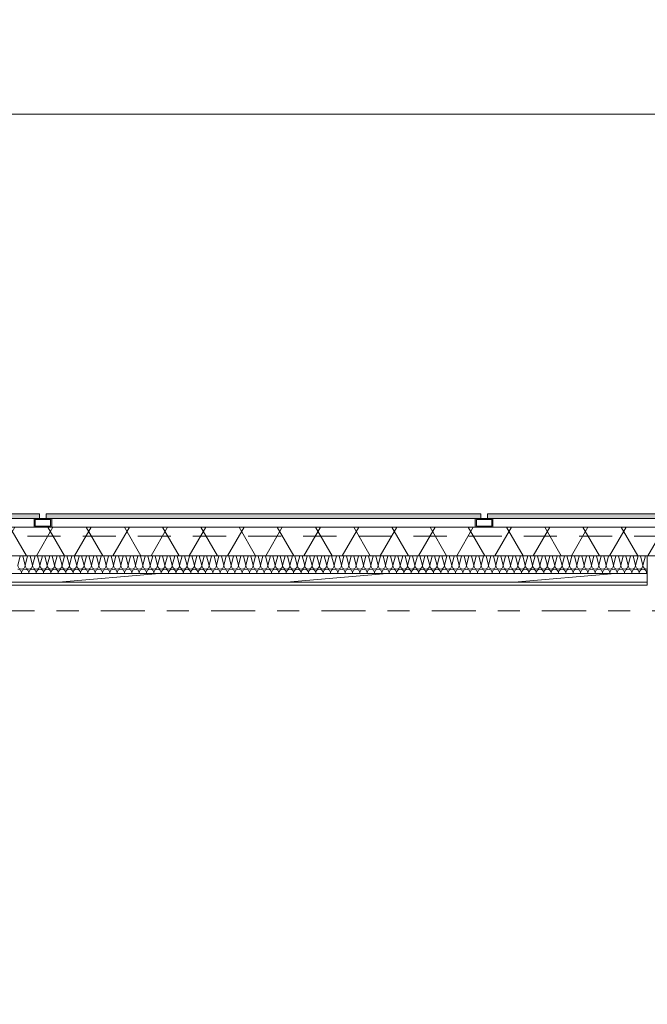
# Model space of a CAD drawing. Header units: metres. Extents: x -167 to 233, y -155 to 122.
# Tile 60 of 68: x 49.66 to 52.5, y 41.8 to 46.27. Entities that reach past the tile are written whole.
import ezdxf
from ezdxf.enums import TextEntityAlignment as Align

# ---------------------------------------------------------------- set-up
doc = ezdxf.new("R2010")
doc.units = ezdxf.units.M
doc.header["$MEASUREMENT"] = 0
doc.linetypes.add('Raster', pattern=[0.4, 0.2, -0.1, 0, -0.1])
doc.linetypes.add('Strichlinie eng', pattern=[0.23, 0.15, -0.08])
for name, color, linetype in [('10 Wand außen', 7, 'Continuous'), ('20 Decke', 7, 'Continuous'), ('50 Sanitäreinrichtung', 7, 'Continuous'), ('90 Achsraster', 7, 'Continuous'), ('94 Genehmigungsplanung Bemaßung', 7, 'Continuous')]:
    doc.layers.add(name, color=color, linetype=linetype)
doc.styles.add('ERSTELLTER_STIL_1', font='arial.ttf')
doc.styles.add('ERSTELLTER_STIL_2', font='arial.ttf')
doc.dimstyles.new('ERSTELLTER_STIL__1', dxfattribs={"dimtxt": 0.25, "dimasz": 0.19, "dimexe": 0.18, "dimexo": 0.1, "dimgap": 0, "dimtad": 1, "dimtih": 1, "dimtoh": 1, "dimzin": 0, "dimdsep": 46, "dimtxsty": 'ERSTELLTER_STIL_1', "dimblk": 'ARROWHEAD_6', "dimblk1": 'ARROWHEAD_6', "dimblk2": 'ARROWHEAD_6', "dimcen": 0.09, "dimclrd": 7, "dimclre": 7, "dimclrt": 7, "dimazin": 0, "dimtfac": 1, "dimtdec": 4, "dimtmove": 0, "dimatfit": 3, "dimfxl": 1, "dimtolj": 1, "dimtzin": 0, "dimarcsym": 0})

# ---------------------------------------------------------------- blocks, each defined once
blk = doc.blocks.new('Rechteck Raster Kassetten Fassade - ACB')
at = {"layer": '50 Sanitäreinrichtung', "linetype": 'Continuous', "lineweight": 0, "true_color": 0x9e9e9e}
for points in [[(10.0247, 0.19), (10.0247, 0.17), (11.9947, 0.17), (11.9947, 0.19)], [(12.0247, 0.19), (12.0247, 0.17), (13.9947, 0.17), (13.9947, 0.19)], [(14.0247, 0.19), (14.0247, 0.17), (15.9947, 0.17), (15.9947, 0.19)]]:
    blk.add_hatch(color=253, dxfattribs=at).paths.add_polyline_path(points)
h = blk.add_hatch(color=253, dxfattribs=at)
h.paths.add_polyline_path([(12.0497, 0.13), (12.0497, 0.17), (11.9697, 0.17), (11.9697, 0.13)])
h.paths.add_polyline_path([(11.9747, 0.165), (12.0447, 0.165), (12.0447, 0.135), (11.9747, 0.135)], flags=0)
h = blk.add_hatch(color=253, dxfattribs=at)
h.paths.add_polyline_path([(14.0497, 0.13), (14.0497, 0.17), (13.9697, 0.17), (13.9697, 0.13)])
h.paths.add_polyline_path([(13.9747, 0.165), (14.0447, 0.165), (14.0447, 0.135), (13.9747, 0.135)], flags=0)
at = {"layer": '50 Sanitäreinrichtung', "linetype": 'Continuous', "lineweight": 18}
h = blk.add_hatch(dxfattribs=at)
h.set_pattern_fill('Dämmung__weich_0001', color=8, style=0, pattern_type=2)
h.set_pattern_definition([(60, (0, 0), (-0.1299038, 0.075), []), (120, (0, 0), (0.1299038, 0.075), [])])
h.paths.add_polyline_path([(0, 0), (20.25, 0), (20.38, 0.13), (0, 0.13)])
at = {"layer": '50 Sanitäreinrichtung', "color": 251, "linetype": 'Continuous', "lineweight": 18, "true_color": 0x5f5f5f}
for p, q in [((11.9947, 0.19), (10.0247, 0.19)), ((11.9947, 0.19), (10.0247, 0.19)), ((11.9947, 0.17), (11.9947, 0.19)), ((11.9947, 0.17), (11.9947, 0.19)), ((13.9947, 0.19), (12.0247, 0.19)), ((12.0247, 0.19), (12.0247, 0.17)), ((13.9947, 0.19), (12.0247, 0.19)), ((12.0247, 0.19), (12.0247, 0.17)), ((13.9947, 0.17), (13.9947, 0.19)), ((13.9947, 0.17), (13.9947, 0.19)), ((15.9947, 0.19), (14.0247, 0.19)), ((14.0247, 0.19), (14.0247, 0.17)), ((15.9947, 0.19), (14.0247, 0.19)), ((14.0247, 0.19), (14.0247, 0.17)), ((10.0247, 0.17), (11.9947, 0.17)), ((10.0247, 0.17), (11.9947, 0.17)), ((12.0497, 0.17), (11.9697, 0.17)), ((11.9697, 0.17), (11.9697, 0.13)), ((12.0497, 0.17), (11.9697, 0.17)), ((11.9697, 0.17), (11.9697, 0.13)), ((11.9747, 0.165), (11.9747, 0.135)), ((12.0447, 0.165), (11.9747, 0.165)), ((11.9747, 0.165), (11.9747, 0.135)), ((12.0447, 0.165), (11.9747, 0.165)), ((12.0447, 0.135), (11.9747, 0.135)), ((12.0447, 0.135), (11.9747, 0.135)), ((12.0247, 0.17), (13.9947, 0.17)), ((12.0247, 0.17), (13.9947, 0.17)), ((12.0447, 0.165), (12.0447, 0.135)), ((12.0447, 0.165), (12.0447, 0.135)), ((12.0497, 0.17), (12.0497, 0.13)), ((12.0497, 0.17), (12.0497, 0.13)), ((14.0497, 0.17), (13.9697, 0.17)), ((13.9697, 0.17), (13.9697, 0.13)), ((14.0497, 0.17), (13.9697, 0.17)), ((13.9697, 0.17), (13.9697, 0.13)), ((13.9747, 0.165), (13.9747, 0.135)), ((14.0447, 0.165), (13.9747, 0.165)), ((13.9747, 0.165), (13.9747, 0.135)), ((14.0447, 0.165), (13.9747, 0.165)), ((14.0447, 0.135), (13.9747, 0.135)), ((14.0447, 0.135), (13.9747, 0.135)), ((14.0247, 0.17), (15.9947, 0.17)), ((14.0247, 0.17), (15.9947, 0.17)), ((14.0447, 0.165), (14.0447, 0.135)), ((14.0447, 0.165), (14.0447, 0.135)), ((14.0497, 0.17), (14.0497, 0.13)), ((14.0497, 0.17), (14.0497, 0.13)), ((20.38, 0.13), (0, 0.13)), ((12.0497, 0.13), (11.9697, 0.13)), ((12.0497, 0.13), (11.9697, 0.13)), ((14.0497, 0.13), (13.9697, 0.13)), ((14.0497, 0.13), (13.9697, 0.13)), ((0, 0), (20.25, 0))]:
    blk.add_line(p, q, dxfattribs=at)
at = {"layer": '50 Sanitäreinrichtung', "color": 251, "linetype": 'Strichlinie eng', "lineweight": 18, "true_color": 0x5f5f5f}
blk.add_line((20.34, 0.09), (0, 0.09), dxfattribs=at)
blk = doc.blocks.new('*X41', base_point=(27236.1321, 33357.279))
at = {"layer": '10 Wand außen', "color": 8, "linetype": 'Continuous', "lineweight": 18}
for p, q in [((49.6598, 43.8397), (49.6488, 43.7957)), ((49.6711, 43.8397), (49.6821, 43.7957)), ((49.6931, 43.8397), (49.6821, 43.7957)), ((49.7044, 43.8397), (49.7154, 43.7957)), ((49.7264, 43.8397), (49.7154, 43.7957)), ((49.7378, 43.8397), (49.7488, 43.7957)), ((49.7598, 43.8397), (49.7488, 43.7957)), ((49.7711, 43.8397), (49.7821, 43.7957)), ((49.7931, 43.8397), (49.7821, 43.7957)), ((49.8044, 43.8397), (49.8154, 43.7957)), ((49.8264, 43.8397), (49.8154, 43.7957)), ((49.8378, 43.8397), (49.8488, 43.7957)), ((49.8598, 43.8397), (49.8488, 43.7957)), ((49.8711, 43.8397), (49.8821, 43.7957)), ((49.8931, 43.8397), (49.8821, 43.7957)), ((49.9044, 43.8397), (49.9154, 43.7957)), ((49.9264, 43.8397), (49.9154, 43.7957)), ((49.9378, 43.8397), (49.9488, 43.7957)), ((49.9598, 43.8397), (49.9488, 43.7957)), ((49.9711, 43.8397), (49.9821, 43.7957)), ((49.9931, 43.8397), (49.9821, 43.7957)), ((50.0044, 43.8397), (50.0154, 43.7957)), ((50.0264, 43.8397), (50.0154, 43.7957)), ((50.0378, 43.8397), (50.0488, 43.7957)), ((50.0598, 43.8397), (50.0488, 43.7957)), ((50.0711, 43.8397), (50.0821, 43.7957)), ((50.0931, 43.8397), (50.0821, 43.7957)), ((50.1044, 43.8397), (50.1154, 43.7957)), ((50.1264, 43.8397), (50.1154, 43.7957)), ((50.1378, 43.8397), (50.1488, 43.7957)), ((50.1598, 43.8397), (50.1488, 43.7957)), ((50.1711, 43.8397), (50.1821, 43.7957)), ((50.1931, 43.8397), (50.1821, 43.7957)), ((50.2044, 43.8397), (50.2154, 43.7957)), ((50.2264, 43.8397), (50.2154, 43.7957)), ((50.2378, 43.8397), (50.2488, 43.7957)), ((50.2598, 43.8397), (50.2488, 43.7957)), ((50.2711, 43.8397), (50.2821, 43.7957)), ((50.2931, 43.8397), (50.2821, 43.7957)), ((50.3044, 43.8397), (50.3154, 43.7957)), ((50.3264, 43.8397), (50.3154, 43.7957)), ((50.3378, 43.8397), (50.3488, 43.7957)), ((50.3598, 43.8397), (50.3488, 43.7957)), ((50.3711, 43.8397), (50.3821, 43.7957)), ((50.3931, 43.8397), (50.3821, 43.7957)), ((50.4044, 43.8397), (50.4154, 43.7957)), ((50.4264, 43.8397), (50.4154, 43.7957)), ((50.4378, 43.8397), (50.4488, 43.7957)), ((50.4598, 43.8397), (50.4488, 43.7957)), ((50.4711, 43.8397), (50.4821, 43.7957)), ((50.4931, 43.8397), (50.4821, 43.7957)), ((50.5044, 43.8397), (50.5154, 43.7957)), ((50.5264, 43.8397), (50.5154, 43.7957)), ((50.5378, 43.8397), (50.5488, 43.7957)), ((50.5598, 43.8397), (50.5488, 43.7957)), ((50.5711, 43.8397), (50.5821, 43.7957)), ((50.5931, 43.8397), (50.5821, 43.7957)), ((50.6044, 43.8397), (50.6154, 43.7957)), ((50.6264, 43.8397), (50.6154, 43.7957)), ((50.6378, 43.8397), (50.6488, 43.7957)), ((50.6598, 43.8397), (50.6488, 43.7957)), ((50.6711, 43.8397), (50.6821, 43.7957)), ((50.6931, 43.8397), (50.6821, 43.7957)), ((50.7044, 43.8397), (50.7154, 43.7957)), ((50.7264, 43.8397), (50.7154, 43.7957)), ((50.7378, 43.8397), (50.7488, 43.7957)), ((50.7598, 43.8397), (50.7488, 43.7957)), ((50.7711, 43.8397), (50.7821, 43.7957)), ((50.7931, 43.8397), (50.7821, 43.7957)), ((50.8044, 43.8397), (50.8154, 43.7957)), ((50.8264, 43.8397), (50.8154, 43.7957)), ((50.8378, 43.8397), (50.8488, 43.7957)), ((50.8598, 43.8397), (50.8488, 43.7957)), ((50.8711, 43.8397), (50.8821, 43.7957)), ((50.8931, 43.8397), (50.8821, 43.7957)), ((50.9044, 43.8397), (50.9154, 43.7957)), ((50.9264, 43.8397), (50.9154, 43.7957)), ((50.9378, 43.8397), (50.9488, 43.7957)), ((50.9598, 43.8397), (50.9488, 43.7957)), ((50.9711, 43.8397), (50.9821, 43.7957)), ((50.9931, 43.8397), (50.9821, 43.7957)), ((51.0044, 43.8397), (51.0154, 43.7957)), ((51.0264, 43.8397), (51.0154, 43.7957)), ((51.0378, 43.8397), (51.0488, 43.7957)), ((51.0598, 43.8397), (51.0488, 43.7957)), ((51.0711, 43.8397), (51.0821, 43.7957)), ((51.0931, 43.8397), (51.0821, 43.7957)), ((51.1044, 43.8397), (51.1154, 43.7957)), ((51.1264, 43.8397), (51.1154, 43.7957)), ((51.1378, 43.8397), (51.1488, 43.7957)), ((51.1598, 43.8397), (51.1488, 43.7957)), ((51.1711, 43.8397), (51.1821, 43.7957)), ((51.1931, 43.8397), (51.1821, 43.7957)), ((51.2044, 43.8397), (51.2154, 43.7957)), ((51.2264, 43.8397), (51.2154, 43.7957)), ((51.2378, 43.8397), (51.2488, 43.7957)), ((51.2598, 43.8397), (51.2488, 43.7957)), ((51.2711, 43.8397), (51.2821, 43.7957)), ((51.2931, 43.8397), (51.2821, 43.7957)), ((51.3044, 43.8397), (51.3154, 43.7957)), ((51.3264, 43.8397), (51.3154, 43.7957)), ((51.3378, 43.8397), (51.3488, 43.7957)), ((51.3598, 43.8397), (51.3488, 43.7957)), ((51.3711, 43.8397), (51.3821, 43.7957)), ((51.3931, 43.8397), (51.3821, 43.7957)), ((51.4044, 43.8397), (51.4154, 43.7957)), ((51.4264, 43.8397), (51.4154, 43.7957)), ((51.4378, 43.8397), (51.4488, 43.7957)), ((51.4598, 43.8397), (51.4488, 43.7957)), ((51.4711, 43.8397), (51.4821, 43.7957)), ((51.4931, 43.8397), (51.4821, 43.7957)), ((51.5044, 43.8397), (51.5154, 43.7957)), ((51.5264, 43.8397), (51.5154, 43.7957)), ((51.5378, 43.8397), (51.5488, 43.7957)), ((51.5598, 43.8397), (51.5488, 43.7957)), ((51.5711, 43.8397), (51.5821, 43.7957)), ((51.5931, 43.8397), (51.5821, 43.7957)), ((51.6044, 43.8397), (51.6154, 43.7957)), ((51.6264, 43.8397), (51.6154, 43.7957)), ((51.6378, 43.8397), (51.6488, 43.7957)), ((51.6598, 43.8397), (51.6488, 43.7957)), ((51.6711, 43.8397), (51.6821, 43.7957)), ((51.6931, 43.8397), (51.6821, 43.7957)), ((51.7044, 43.8397), (51.7154, 43.7957)), ((51.7264, 43.8397), (51.7154, 43.7957)), ((51.7378, 43.8397), (51.7488, 43.7957)), ((51.7598, 43.8397), (51.7488, 43.7957)), ((51.7711, 43.8397), (51.7821, 43.7957)), ((51.7931, 43.8397), (51.7821, 43.7957)), ((51.8044, 43.8397), (51.8154, 43.7957)), ((51.8264, 43.8397), (51.8154, 43.7957)), ((51.8378, 43.8397), (51.8488, 43.7957)), ((51.8598, 43.8397), (51.8488, 43.7957)), ((51.8711, 43.8397), (51.8821, 43.7957)), ((51.8931, 43.8397), (51.8821, 43.7957)), ((51.9044, 43.8397), (51.9154, 43.7957)), ((51.9264, 43.8397), (51.9154, 43.7957)), ((51.9378, 43.8397), (51.9488, 43.7957)), ((51.9598, 43.8397), (51.9488, 43.7957)), ((51.9711, 43.8397), (51.9821, 43.7957)), ((51.9931, 43.8397), (51.9821, 43.7957)), ((52.0044, 43.8397), (52.0154, 43.7957)), ((52.0264, 43.8397), (52.0154, 43.7957)), ((52.0378, 43.8397), (52.0488, 43.7957)), ((52.0598, 43.8397), (52.0488, 43.7957)), ((52.0711, 43.8397), (52.0821, 43.7957)), ((52.0931, 43.8397), (52.0821, 43.7957)), ((52.1044, 43.8397), (52.1154, 43.7957)), ((52.1264, 43.8397), (52.1154, 43.7957)), ((52.1378, 43.8397), (52.1488, 43.7957)), ((52.1598, 43.8397), (52.1488, 43.7957)), ((52.1711, 43.8397), (52.1821, 43.7957)), ((52.1931, 43.8397), (52.1821, 43.7957)), ((52.2044, 43.8397), (52.2154, 43.7957)), ((52.2264, 43.8397), (52.2154, 43.7957)), ((52.2378, 43.8397), (52.2488, 43.7957)), ((52.2598, 43.8397), (52.2488, 43.7957)), ((52.2711, 43.8397), (52.2821, 43.7957)), ((52.2931, 43.8397), (52.2821, 43.7957)), ((52.3044, 43.8397), (52.3154, 43.7957)), ((52.3264, 43.8397), (52.3154, 43.7957)), ((52.3378, 43.8397), (52.3488, 43.7957)), ((52.3598, 43.8397), (52.3488, 43.7957)), ((52.3711, 43.8397), (52.3821, 43.7957)), ((52.3931, 43.8397), (52.3821, 43.7957)), ((52.4044, 43.8397), (52.4154, 43.7957)), ((52.4264, 43.8397), (52.4154, 43.7957)), ((52.4378, 43.8397), (52.4488, 43.7957)), ((52.4598, 43.8397), (52.4488, 43.7957)), ((52.4711, 43.8397), (52.4821, 43.7957)), ((52.4931, 43.8397), (52.4821, 43.7957)), ((49.6654, 43.7624), (49.6648, 43.7597)), ((49.6654, 43.7624), (49.6661, 43.7597)), ((49.6988, 43.7624), (49.6981, 43.7597)), ((49.6988, 43.7624), (49.6994, 43.7597)), ((49.7321, 43.7624), (49.7314, 43.7597)), ((49.7321, 43.7624), (49.7328, 43.7597)), ((49.7654, 43.7624), (49.7648, 43.7597)), ((49.7654, 43.7624), (49.7661, 43.7597)), ((49.7988, 43.7624), (49.7981, 43.7597)), ((49.7988, 43.7624), (49.7994, 43.7597)), ((49.8321, 43.7624), (49.8314, 43.7597)), ((49.8321, 43.7624), (49.8328, 43.7597)), ((49.8654, 43.7624), (49.8648, 43.7597)), ((49.8654, 43.7624), (49.8661, 43.7597)), ((49.8988, 43.7624), (49.8981, 43.7597)), ((49.8988, 43.7624), (49.8994, 43.7597)), ((49.9321, 43.7624), (49.9314, 43.7597)), ((49.9321, 43.7624), (49.9328, 43.7597)), ((49.9654, 43.7624), (49.9648, 43.7597)), ((49.9654, 43.7624), (49.9661, 43.7597)), ((49.9988, 43.7624), (49.9981, 43.7597)), ((49.9988, 43.7624), (49.9994, 43.7597)), ((50.0321, 43.7624), (50.0314, 43.7597)), ((50.0321, 43.7624), (50.0328, 43.7597)), ((50.0654, 43.7624), (50.0648, 43.7597)), ((50.0654, 43.7624), (50.0661, 43.7597)), ((50.0988, 43.7624), (50.0981, 43.7597)), ((50.0988, 43.7624), (50.0994, 43.7597)), ((50.1321, 43.7624), (50.1314, 43.7597)), ((50.1321, 43.7624), (50.1328, 43.7597)), ((50.1654, 43.7624), (50.1648, 43.7597)), ((50.1654, 43.7624), (50.1661, 43.7597)), ((50.1988, 43.7624), (50.1981, 43.7597)), ((50.1988, 43.7624), (50.1994, 43.7597)), ((50.2321, 43.7624), (50.2314, 43.7597)), ((50.2321, 43.7624), (50.2328, 43.7597)), ((50.2654, 43.7624), (50.2648, 43.7597)), ((50.2654, 43.7624), (50.2661, 43.7597)), ((50.2988, 43.7624), (50.2981, 43.7597)), ((50.2988, 43.7624), (50.2994, 43.7597)), ((50.3321, 43.7624), (50.3314, 43.7597)), ((50.3321, 43.7624), (50.3328, 43.7597)), ((50.3654, 43.7624), (50.3648, 43.7597)), ((50.3654, 43.7624), (50.3661, 43.7597)), ((50.3988, 43.7624), (50.3981, 43.7597)), ((50.3988, 43.7624), (50.3994, 43.7597)), ((50.4321, 43.7624), (50.4314, 43.7597)), ((50.4321, 43.7624), (50.4328, 43.7597)), ((50.4654, 43.7624), (50.4648, 43.7597)), ((50.4654, 43.7624), (50.4661, 43.7597)), ((50.4988, 43.7624), (50.4981, 43.7597)), ((50.4988, 43.7624), (50.4994, 43.7597)), ((50.5321, 43.7624), (50.5314, 43.7597)), ((50.5321, 43.7624), (50.5328, 43.7597)), ((50.5654, 43.7624), (50.5648, 43.7597)), ((50.5654, 43.7624), (50.5661, 43.7597)), ((50.5988, 43.7624), (50.5981, 43.7597)), ((50.5988, 43.7624), (50.5994, 43.7597)), ((50.6321, 43.7624), (50.6314, 43.7597)), ((50.6321, 43.7624), (50.6328, 43.7597)), ((50.6654, 43.7624), (50.6648, 43.7597)), ((50.6654, 43.7624), (50.6661, 43.7597)), ((50.6988, 43.7624), (50.6981, 43.7597)), ((50.6988, 43.7624), (50.6994, 43.7597)), ((50.7321, 43.7624), (50.7314, 43.7597)), ((50.7321, 43.7624), (50.7328, 43.7597)), ((50.7654, 43.7624), (50.7648, 43.7597)), ((50.7654, 43.7624), (50.7661, 43.7597)), ((50.7988, 43.7624), (50.7981, 43.7597)), ((50.7988, 43.7624), (50.7994, 43.7597)), ((50.8321, 43.7624), (50.8314, 43.7597)), ((50.8321, 43.7624), (50.8328, 43.7597)), ((50.8654, 43.7624), (50.8648, 43.7597)), ((50.8654, 43.7624), (50.8661, 43.7597)), ((50.8988, 43.7624), (50.8981, 43.7597)), ((50.8988, 43.7624), (50.8994, 43.7597)), ((50.9321, 43.7624), (50.9314, 43.7597)), ((50.9321, 43.7624), (50.9328, 43.7597)), ((50.9654, 43.7624), (50.9648, 43.7597)), ((50.9654, 43.7624), (50.9661, 43.7597)), ((50.9988, 43.7624), (50.9981, 43.7597)), ((50.9988, 43.7624), (50.9994, 43.7597)), ((51.0321, 43.7624), (51.0314, 43.7597)), ((51.0321, 43.7624), (51.0328, 43.7597)), ((51.0654, 43.7624), (51.0648, 43.7597)), ((51.0654, 43.7624), (51.0661, 43.7597)), ((51.0988, 43.7624), (51.0981, 43.7597)), ((51.0988, 43.7624), (51.0994, 43.7597)), ((51.1321, 43.7624), (51.1314, 43.7597)), ((51.1321, 43.7624), (51.1328, 43.7597)), ((51.1654, 43.7624), (51.1648, 43.7597)), ((51.1654, 43.7624), (51.1661, 43.7597)), ((51.1988, 43.7624), (51.1981, 43.7597)), ((51.1988, 43.7624), (51.1994, 43.7597)), ((51.2321, 43.7624), (51.2314, 43.7597)), ((51.2321, 43.7624), (51.2328, 43.7597)), ((51.2654, 43.7624), (51.2648, 43.7597)), ((51.2654, 43.7624), (51.2661, 43.7597)), ((51.2988, 43.7624), (51.2981, 43.7597)), ((51.2988, 43.7624), (51.2994, 43.7597)), ((51.3321, 43.7624), (51.3314, 43.7597)), ((51.3321, 43.7624), (51.3328, 43.7597)), ((51.3654, 43.7624), (51.3648, 43.7597)), ((51.3654, 43.7624), (51.3661, 43.7597)), ((51.3988, 43.7624), (51.3981, 43.7597)), ((51.3988, 43.7624), (51.3994, 43.7597)), ((51.4321, 43.7624), (51.4314, 43.7597)), ((51.4321, 43.7624), (51.4328, 43.7597)), ((51.4654, 43.7624), (51.4648, 43.7597)), ((51.4654, 43.7624), (51.4661, 43.7597)), ((51.4988, 43.7624), (51.4981, 43.7597)), ((51.4988, 43.7624), (51.4994, 43.7597)), ((51.5321, 43.7624), (51.5314, 43.7597)), ((51.5321, 43.7624), (51.5328, 43.7597)), ((51.5654, 43.7624), (51.5648, 43.7597)), ((51.5654, 43.7624), (51.5661, 43.7597)), ((51.5988, 43.7624), (51.5981, 43.7597)), ((51.5988, 43.7624), (51.5994, 43.7597)), ((51.6321, 43.7624), (51.6314, 43.7597)), ((51.6321, 43.7624), (51.6328, 43.7597)), ((51.6654, 43.7624), (51.6648, 43.7597)), ((51.6654, 43.7624), (51.6661, 43.7597)), ((51.6988, 43.7624), (51.6981, 43.7597)), ((51.6988, 43.7624), (51.6994, 43.7597)), ((51.7321, 43.7624), (51.7314, 43.7597)), ((51.7321, 43.7624), (51.7328, 43.7597)), ((51.7654, 43.7624), (51.7648, 43.7597)), ((51.7654, 43.7624), (51.7661, 43.7597)), ((51.7988, 43.7624), (51.7981, 43.7597)), ((51.7988, 43.7624), (51.7994, 43.7597)), ((51.8321, 43.7624), (51.8314, 43.7597)), ((51.8321, 43.7624), (51.8328, 43.7597)), ((51.8654, 43.7624), (51.8648, 43.7597)), ((51.8654, 43.7624), (51.8661, 43.7597)), ((51.8988, 43.7624), (51.8981, 43.7597)), ((51.8988, 43.7624), (51.8994, 43.7597)), ((51.9321, 43.7624), (51.9314, 43.7597)), ((51.9321, 43.7624), (51.9328, 43.7597)), ((51.9654, 43.7624), (51.9648, 43.7597)), ((51.9654, 43.7624), (51.9661, 43.7597)), ((51.9988, 43.7624), (51.9981, 43.7597)), ((51.9988, 43.7624), (51.9994, 43.7597)), ((52.0321, 43.7624), (52.0314, 43.7597)), ((52.0321, 43.7624), (52.0328, 43.7597)), ((52.0654, 43.7624), (52.0648, 43.7597)), ((52.0654, 43.7624), (52.0661, 43.7597)), ((52.0988, 43.7624), (52.0981, 43.7597)), ((52.0988, 43.7624), (52.0994, 43.7597)), ((52.1321, 43.7624), (52.1314, 43.7597)), ((52.1321, 43.7624), (52.1328, 43.7597)), ((52.1654, 43.7624), (52.1648, 43.7597)), ((52.1654, 43.7624), (52.1661, 43.7597)), ((52.1988, 43.7624), (52.1981, 43.7597)), ((52.1988, 43.7624), (52.1994, 43.7597)), ((52.2321, 43.7624), (52.2314, 43.7597)), ((52.2321, 43.7624), (52.2328, 43.7597)), ((52.2654, 43.7624), (52.2648, 43.7597)), ((52.2654, 43.7624), (52.2661, 43.7597)), ((52.2988, 43.7624), (52.2981, 43.7597)), ((52.2988, 43.7624), (52.2994, 43.7597)), ((52.3321, 43.7624), (52.3314, 43.7597)), ((52.3321, 43.7624), (52.3328, 43.7597)), ((52.3654, 43.7624), (52.3648, 43.7597)), ((52.3654, 43.7624), (52.3661, 43.7597)), ((52.3988, 43.7624), (52.3981, 43.7597)), ((52.3988, 43.7624), (52.3994, 43.7597)), ((52.4321, 43.7624), (52.4314, 43.7597)), ((52.4321, 43.7624), (52.4328, 43.7597)), ((52.4654, 43.7624), (52.4648, 43.7597)), ((52.4654, 43.7624), (52.4661, 43.7597)), ((52.4988, 43.7624), (52.4981, 43.7597)), ((52.4988, 43.7624), (52.4994, 43.7597))]:
    blk.add_line(p, q, dxfattribs=at)
for centre, start, end in [((49.6654, 43.7957), 180, 270), ((49.6654, 43.7957), 270, 0), ((49.6988, 43.7957), 180, 270), ((49.6988, 43.7957), 270, 0), ((49.7321, 43.7957), 180, 270), ((49.7321, 43.7957), 270, 0), ((49.7654, 43.7957), 180, 270), ((49.7654, 43.7957), 270, 0), ((49.7988, 43.7957), 180, 270), ((49.7988, 43.7957), 270, 0), ((49.8321, 43.7957), 180, 270), ((49.8321, 43.7957), 270, 0), ((49.8654, 43.7957), 180, 270), ((49.8654, 43.7957), 270, 0), ((49.8988, 43.7957), 180, 270), ((49.8988, 43.7957), 270, 0), ((49.9321, 43.7957), 180, 270), ((49.9321, 43.7957), 270, 0), ((49.9654, 43.7957), 180, 270), ((49.9654, 43.7957), 270, 0), ((49.9988, 43.7957), 180, 270), ((49.9988, 43.7957), 270, 0), ((50.0321, 43.7957), 180, 270), ((50.0321, 43.7957), 270, 0), ((50.0654, 43.7957), 180, 270), ((50.0654, 43.7957), 270, 0), ((50.0988, 43.7957), 180, 270), ((50.0988, 43.7957), 270, 0), ((50.1321, 43.7957), 180, 270), ((50.1321, 43.7957), 270, 0), ((50.1654, 43.7957), 180, 270), ((50.1654, 43.7957), 270, 0), ((50.1988, 43.7957), 180, 270), ((50.1988, 43.7957), 270, 0), ((50.2321, 43.7957), 180, 270), ((50.2321, 43.7957), 270, 0), ((50.2654, 43.7957), 180, 270), ((50.2654, 43.7957), 270, 0), ((50.2988, 43.7957), 180, 270), ((50.2988, 43.7957), 270, 0), ((50.3321, 43.7957), 180, 270), ((50.3321, 43.7957), 270, 0), ((50.3654, 43.7957), 180, 270), ((50.3654, 43.7957), 270, 0), ((50.3988, 43.7957), 180, 270), ((50.3988, 43.7957), 270, 0), ((50.4321, 43.7957), 180, 270), ((50.4321, 43.7957), 270, 0), ((50.4654, 43.7957), 180, 270), ((50.4654, 43.7957), 270, 0), ((50.4988, 43.7957), 180, 270), ((50.4988, 43.7957), 270, 0), ((50.5321, 43.7957), 180, 270), ((50.5321, 43.7957), 270, 0), ((50.5654, 43.7957), 180, 270), ((50.5654, 43.7957), 270, 0), ((50.5988, 43.7957), 180, 270), ((50.5988, 43.7957), 270, 0), ((50.6321, 43.7957), 180, 270), ((50.6321, 43.7957), 270, 0), ((50.6654, 43.7957), 180, 270), ((50.6654, 43.7957), 270, 0), ((50.6988, 43.7957), 180, 270), ((50.6988, 43.7957), 270, 0), ((50.7321, 43.7957), 180, 270), ((50.7321, 43.7957), 270, 0), ((50.7654, 43.7957), 180, 270), ((50.7654, 43.7957), 270, 0), ((50.7988, 43.7957), 180, 270), ((50.7988, 43.7957), 270, 0), ((50.8321, 43.7957), 180, 270), ((50.8321, 43.7957), 270, 0), ((50.8654, 43.7957), 180, 270), ((50.8654, 43.7957), 270, 0), ((50.8988, 43.7957), 180, 270), ((50.8988, 43.7957), 270, 0), ((50.9321, 43.7957), 180, 270), ((50.9321, 43.7957), 270, 0), ((50.9654, 43.7957), 180, 270), ((50.9654, 43.7957), 270, 0), ((50.9988, 43.7957), 180, 270), ((50.9988, 43.7957), 270, 0), ((51.0321, 43.7957), 180, 270), ((51.0321, 43.7957), 270, 0), ((51.0654, 43.7957), 180, 270), ((51.0654, 43.7957), 270, 0), ((51.0988, 43.7957), 180, 270), ((51.0988, 43.7957), 270, 0), ((51.1321, 43.7957), 180, 270), ((51.1321, 43.7957), 270, 0), ((51.1654, 43.7957), 180, 270), ((51.1654, 43.7957), 270, 0), ((51.1988, 43.7957), 180, 270), ((51.1988, 43.7957), 270, 0), ((51.2321, 43.7957), 180, 270), ((51.2321, 43.7957), 270, 0), ((51.2654, 43.7957), 180, 270), ((51.2654, 43.7957), 270, 0), ((51.2988, 43.7957), 180, 270), ((51.2988, 43.7957), 270, 0), ((51.3321, 43.7957), 180, 270), ((51.3321, 43.7957), 270, 0), ((51.3654, 43.7957), 180, 270), ((51.3654, 43.7957), 270, 0), ((51.3988, 43.7957), 180, 270), ((51.3988, 43.7957), 270, 0), ((51.4321, 43.7957), 180, 270), ((51.4321, 43.7957), 270, 0), ((51.4654, 43.7957), 180, 270), ((51.4654, 43.7957), 270, 0), ((51.4988, 43.7957), 180, 270), ((51.4988, 43.7957), 270, 0), ((51.5321, 43.7957), 180, 270), ((51.5321, 43.7957), 270, 0), ((51.5654, 43.7957), 180, 270), ((51.5654, 43.7957), 270, 0), ((51.5988, 43.7957), 180, 270), ((51.5988, 43.7957), 270, 0), ((51.6321, 43.7957), 180, 270), ((51.6321, 43.7957), 270, 0), ((51.6654, 43.7957), 180, 270), ((51.6654, 43.7957), 270, 0), ((51.6988, 43.7957), 180, 270), ((51.6988, 43.7957), 270, 0), ((51.7321, 43.7957), 180, 270), ((51.7321, 43.7957), 270, 0), ((51.7654, 43.7957), 180, 270), ((51.7654, 43.7957), 270, 0), ((51.7988, 43.7957), 180, 270), ((51.7988, 43.7957), 270, 0), ((51.8321, 43.7957), 180, 270), ((51.8321, 43.7957), 270, 0), ((51.8654, 43.7957), 180, 270), ((51.8654, 43.7957), 270, 0), ((51.8988, 43.7957), 180, 270), ((51.8988, 43.7957), 270, 0), ((51.9321, 43.7957), 180, 270), ((51.9321, 43.7957), 270, 0), ((51.9654, 43.7957), 180, 270), ((51.9654, 43.7957), 270, 0), ((51.9988, 43.7957), 180, 270), ((51.9988, 43.7957), 270, 0), ((52.0321, 43.7957), 180, 270), ((52.0321, 43.7957), 270, 0), ((52.0654, 43.7957), 180, 270), ((52.0654, 43.7957), 270, 0), ((52.0988, 43.7957), 180, 270), ((52.0988, 43.7957), 270, 0), ((52.1321, 43.7957), 180, 270), ((52.1321, 43.7957), 270, 0), ((52.1654, 43.7957), 180, 270), ((52.1654, 43.7957), 270, 0), ((52.1988, 43.7957), 180, 270), ((52.1988, 43.7957), 270, 0), ((52.2321, 43.7957), 180, 270), ((52.2321, 43.7957), 270, 0), ((52.2654, 43.7957), 180, 270), ((52.2654, 43.7957), 270, 0), ((52.2988, 43.7957), 180, 270), ((52.2988, 43.7957), 270, 0), ((52.3321, 43.7957), 180, 270), ((52.3321, 43.7957), 270, 0), ((52.3654, 43.7957), 180, 270), ((52.3654, 43.7957), 270, 0), ((52.3988, 43.7957), 180, 270), ((52.3988, 43.7957), 270, 0), ((52.4321, 43.7957), 180, 270), ((52.4321, 43.7957), 270, 0), ((52.4654, 43.7957), 180, 270), ((52.4654, 43.7957), 270, 0), ((52.4988, 43.7957), 180, 270), ((49.6488, 43.7624), 0, 90), ((49.6821, 43.7624), 90, 180), ((49.6821, 43.7624), 0, 90), ((49.7154, 43.7624), 90, 180), ((49.7154, 43.7624), 0, 90), ((49.7488, 43.7624), 90, 180), ((49.7488, 43.7624), 0, 90), ((49.7821, 43.7624), 90, 180), ((49.7821, 43.7624), 0, 90), ((49.8154, 43.7624), 90, 180), ((49.8154, 43.7624), 0, 90), ((49.8488, 43.7624), 90, 180), ((49.8488, 43.7624), 0, 90), ((49.8821, 43.7624), 90, 180), ((49.8821, 43.7624), 0, 90), ((49.9154, 43.7624), 90, 180), ((49.9154, 43.7624), 0, 90), ((49.9488, 43.7624), 90, 180), ((49.9488, 43.7624), 0, 90), ((49.9821, 43.7624), 90, 180), ((49.9821, 43.7624), 0, 90), ((50.0154, 43.7624), 90, 180), ((50.0154, 43.7624), 0, 90), ((50.0488, 43.7624), 90, 180), ((50.0488, 43.7624), 0, 90), ((50.0821, 43.7624), 90, 180), ((50.0821, 43.7624), 0, 90), ((50.1154, 43.7624), 90, 180), ((50.1154, 43.7624), 0, 90), ((50.1488, 43.7624), 90, 180), ((50.1488, 43.7624), 0, 90), ((50.1821, 43.7624), 90, 180), ((50.1821, 43.7624), 0, 90), ((50.2154, 43.7624), 90, 180), ((50.2154, 43.7624), 0, 90), ((50.2488, 43.7624), 90, 180), ((50.2488, 43.7624), 0, 90), ((50.2821, 43.7624), 90, 180), ((50.2821, 43.7624), 0, 90), ((50.3154, 43.7624), 90, 180), ((50.3154, 43.7624), 0, 90), ((50.3488, 43.7624), 90, 180), ((50.3488, 43.7624), 0, 90), ((50.3821, 43.7624), 90, 180), ((50.3821, 43.7624), 0, 90), ((50.4154, 43.7624), 90, 180), ((50.4154, 43.7624), 0, 90), ((50.4488, 43.7624), 90, 180), ((50.4488, 43.7624), 0, 90), ((50.4821, 43.7624), 90, 180), ((50.4821, 43.7624), 0, 90), ((50.5154, 43.7624), 90, 180), ((50.5154, 43.7624), 0, 90), ((50.5488, 43.7624), 90, 180), ((50.5488, 43.7624), 0, 90), ((50.5821, 43.7624), 90, 180), ((50.5821, 43.7624), 0, 90), ((50.6154, 43.7624), 90, 180), ((50.6154, 43.7624), 0, 90), ((50.6488, 43.7624), 90, 180), ((50.6488, 43.7624), 0, 90), ((50.6821, 43.7624), 90, 180), ((50.6821, 43.7624), 0, 90), ((50.7154, 43.7624), 90, 180), ((50.7154, 43.7624), 0, 90), ((50.7488, 43.7624), 90, 180), ((50.7488, 43.7624), 0, 90), ((50.7821, 43.7624), 90, 180), ((50.7821, 43.7624), 0, 90), ((50.8154, 43.7624), 90, 180), ((50.8154, 43.7624), 0, 90), ((50.8488, 43.7624), 90, 180), ((50.8488, 43.7624), 0, 90), ((50.8821, 43.7624), 90, 180), ((50.8821, 43.7624), 0, 90), ((50.9154, 43.7624), 90, 180), ((50.9154, 43.7624), 0, 90), ((50.9488, 43.7624), 90, 180), ((50.9488, 43.7624), 0, 90), ((50.9821, 43.7624), 90, 180), ((50.9821, 43.7624), 0, 90), ((51.0154, 43.7624), 90, 180), ((51.0154, 43.7624), 0, 90), ((51.0488, 43.7624), 90, 180), ((51.0488, 43.7624), 0, 90), ((51.0821, 43.7624), 90, 180), ((51.0821, 43.7624), 0, 90), ((51.1154, 43.7624), 90, 180), ((51.1154, 43.7624), 0, 90), ((51.1488, 43.7624), 90, 180), ((51.1488, 43.7624), 0, 90), ((51.1821, 43.7624), 90, 180), ((51.1821, 43.7624), 0, 90), ((51.2154, 43.7624), 90, 180), ((51.2154, 43.7624), 0, 90), ((51.2488, 43.7624), 90, 180), ((51.2488, 43.7624), 0, 90), ((51.2821, 43.7624), 90, 180), ((51.2821, 43.7624), 0, 90), ((51.3154, 43.7624), 90, 180), ((51.3154, 43.7624), 0, 90), ((51.3488, 43.7624), 90, 180), ((51.3488, 43.7624), 0, 90), ((51.3821, 43.7624), 90, 180), ((51.3821, 43.7624), 0, 90), ((51.4154, 43.7624), 90, 180), ((51.4154, 43.7624), 0, 90), ((51.4488, 43.7624), 90, 180), ((51.4488, 43.7624), 0, 90), ((51.4821, 43.7624), 90, 180), ((51.4821, 43.7624), 0, 90), ((51.5154, 43.7624), 90, 180), ((51.5154, 43.7624), 0, 90), ((51.5488, 43.7624), 90, 180), ((51.5488, 43.7624), 0, 90), ((51.5821, 43.7624), 90, 180), ((51.5821, 43.7624), 0, 90), ((51.6154, 43.7624), 90, 180), ((51.6154, 43.7624), 0, 90), ((51.6488, 43.7624), 90, 180), ((51.6488, 43.7624), 0, 90), ((51.6821, 43.7624), 90, 180), ((51.6821, 43.7624), 0, 90), ((51.7154, 43.7624), 90, 180), ((51.7154, 43.7624), 0, 90), ((51.7488, 43.7624), 90, 180), ((51.7488, 43.7624), 0, 90), ((51.7821, 43.7624), 90, 180), ((51.7821, 43.7624), 0, 90), ((51.8154, 43.7624), 90, 180), ((51.8154, 43.7624), 0, 90), ((51.8488, 43.7624), 90, 180), ((51.8488, 43.7624), 0, 90), ((51.8821, 43.7624), 90, 180), ((51.8821, 43.7624), 0, 90), ((51.9154, 43.7624), 90, 180), ((51.9154, 43.7624), 0, 90), ((51.9488, 43.7624), 90, 180), ((51.9488, 43.7624), 0, 90), ((51.9821, 43.7624), 90, 180), ((51.9821, 43.7624), 0, 90), ((52.0154, 43.7624), 90, 180), ((52.0154, 43.7624), 0, 90), ((52.0488, 43.7624), 90, 180), ((52.0488, 43.7624), 0, 90), ((52.0821, 43.7624), 90, 180), ((52.0821, 43.7624), 0, 90), ((52.1154, 43.7624), 90, 180), ((52.1154, 43.7624), 0, 90), ((52.1488, 43.7624), 90, 180), ((52.1488, 43.7624), 0, 90), ((52.1821, 43.7624), 90, 180), ((52.1821, 43.7624), 0, 90), ((52.2154, 43.7624), 90, 180), ((52.2154, 43.7624), 0, 90), ((52.2488, 43.7624), 90, 180), ((52.2488, 43.7624), 0, 90), ((52.2821, 43.7624), 90, 180), ((52.2821, 43.7624), 0, 90), ((52.3154, 43.7624), 90, 180), ((52.3154, 43.7624), 0, 90), ((52.3488, 43.7624), 90, 180), ((52.3488, 43.7624), 0, 90), ((52.3821, 43.7624), 90, 180), ((52.3821, 43.7624), 0, 90), ((52.4154, 43.7624), 90, 180), ((52.4154, 43.7624), 0, 90), ((52.4488, 43.7624), 90, 180), ((52.4488, 43.7624), 0, 90), ((52.4821, 43.7624), 90, 180), ((52.4821, 43.7624), 0, 90), ((52.4988, 43.7957), 270, 278.0231), ((52.5154, 43.7624), 149.3647, 180)]:
    blk.add_arc(centre, 0.0167, start, end, dxfattribs=at)
blk = doc.blocks.new('Standard-Rastermarker_139')
at = {"layer": '90 Achsraster', "color": 14, "linetype": 'Raster', "lineweight": 18, "true_color": 0xa80000}
blk.add_line((1, 0), (45.4427, 0), dxfattribs=at)
at = {"layer": '90 Achsraster', "color": 14, "lineweight": 18, "true_color": 0xa80000, "style": 'ERSTELLTER_STIL_2'}
for tag, p in [('AC_MarkerText_1_0', (-0.35, 0.15)), ('AC_MarkerText_1_1', (46.7927, 0.15))]:
    blk.add_attdef(tag, text='', height=0.3, dxfattribs=at).set_placement(p, align=Align.TOP_CENTER)
blk = doc.blocks.new('*D233', base_point=(27236.1321, 33357.279))
at = {"layer": '94 Genehmigungsplanung Bemaßung', "color": 7, "linetype": 'Continuous', "lineweight": 13}
for p, q in [((17.3411, 46.9622), (17.3411, 47.3372)), ((58.1625, 46.9622), (58.1625, 47.3372)), ((17.4411, 47.2497), (17.2411, 47.0497)), ((58.0625, 47.0497), (58.2625, 47.2497)), ((17.1911, 47.1497), (17.3411, 47.1497)), ((17.3411, 47.1497), (58.1625, 47.1497)), ((58.1625, 47.1497), (58.3125, 47.1497))]:
    blk.add_line(p, q, dxfattribs=at)
at = {"layer": '94 Genehmigungsplanung Bemaßung', "color": 7, "lineweight": 13, "insert": (37.3228, 47.1997), "char_height": 0.25, "attachment_point": 7, "style": 'ERSTELLTER_STIL_1'}
blk.add_mtext('\\A1;{\\pql;\\fArial|b0|i0|c0|p0;\\W1.000000;40,82}', dxfattribs=at)
blk = doc.blocks.new('ARROWHEAD_6')
at = {"color": 0, "linetype": 'Continuous', "lineweight": 0}
for p, q in [((-0.5, -0.5), (0.5, 0.5)), ((0, 0), (-1, 0))]:
    blk.add_line(p, q, dxfattribs=at)
blk = doc.blocks.new('*D257', base_point=(27236.1321, 33357.279))
at = {"layer": '94 Genehmigungsplanung Bemaßung', "color": 7, "linetype": 'Continuous', "lineweight": 13}
for p, q in [((17.5011, 45.656), (17.5011, 46.031)), ((58.0025, 45.656), (58.0025, 46.031)), ((17.6011, 45.9435), (17.4011, 45.7435)), ((57.9025, 45.7435), (58.1025, 45.9435)), ((17.5011, 45.8435), (58.0025, 45.8435))]:
    blk.add_line(p, q, dxfattribs=at)
at = {"layer": '94 Genehmigungsplanung Bemaßung', "color": 7, "lineweight": 13, "char_height": 0.25, "attachment_point": 7, "style": 'ERSTELLTER_STIL_1'}
for s, insert in [('\\A1;{\\pql;\\fArial|b0|i0|c0|p0;\\W1.000000;40,50}', (37.1321, 45.8935)), ('\\A1;{\\pql;\\fArial|b0|i0|c0|p0;\\W1.000000;16}', (57.5211, 45.8935))]:
    blk.add_mtext(s, dxfattribs=dict(at, insert=insert))

msp = doc.modelspace()

# ---------------------------------------------------------------- hatches: boundary and pattern name
at = {"layer": '10 Wand außen', "linetype": 'Continuous', "lineweight": 13, "true_color": 0x000100}
h = msp.add_hatch(dxfattribs=at)
h.set_pattern_fill('Holz__Vollholz__Längshol_AA', color=98, style=0, pattern_type=2)
h.set_pattern_definition([(5, (27236.13209, 33357.27905), (-0.00784401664, 0.08965752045), [])])
h.paths.add_polyline_path([(48.0011, 43.7197), (52.5011, 43.7197), (52.5011, 43.7597), (48.0011, 43.7597)])
h = msp.add_hatch(dxfattribs=at)
h.set_pattern_fill('Gipskarton_0001', color=98, style=0, pattern_type=2)
h.set_pattern_definition([(0, (27236.132094, 33357.27905), (0, 0.075), [0, -0.075])])
h.paths.add_polyline_path([(48.0011, 43.7072), (52.5011, 43.7072), (52.5011, 43.7197), (48.0011, 43.7197)])

# ---------------------------------------------------------------- linework, layer by layer
at = {"layer": '10 Wand außen', "color": 7, "linetype": 'Continuous', "lineweight": 18}
for p, q in [((48.0011, 43.7597), (52.5011, 43.7597)), ((48.0011, 43.7197), (52.5011, 43.7197))]:
    msp.add_line(p, q, dxfattribs=at)
at = {"layer": '10 Wand außen', "color": 7, "linetype": 'Continuous', "lineweight": 18, "flags": 128}
for points in [[(52.5011, 43.8397), (48.0011, 43.8397)], [(52.5011, 43.7072), (52.5011, 43.8397)], [(48.0011, 43.7072), (52.5011, 43.7072)]]:
    msp.add_lwpolyline(points, dxfattribs=at)
at = {"layer": '20 Decke', "color": 7, "linetype": 'Continuous', "lineweight": 13, "flags": 128}
msp.add_lwpolyline([(38.1011, 43.8397), (38.1011, 28.3397), (38.2411, 28.3397), (42.5011, 28.3397), (42.5011, 28.8397), (43.0011, 28.8397), (43.0011, 28.3397), (47.5011, 28.3397), (47.5011, 28.8397), (48.0011, 28.8397), (48.0011, 28.4722), (52.5025, 28.4722), (52.5025, 28.8397), (53.0025, 28.8397), (53.0025, 28.3397), (57.5025, 28.3397), (57.5025, 28.8397), (58.0025, 28.8397), (58.0025, 43.8397), (47.5011, 43.8397), (43.0011, 43.8397), (43.0011, 43.3397), (42.5011, 43.3397), (42.5011, 43.8397)], close=True, dxfattribs=at)

# ---------------------------------------------------------------- block references
at = {"layer": '10 Wand außen', "color": 7, "lineweight": 35}
msp.add_blockref('*X41', (27236.1321, 33357.279), dxfattribs=at)
at = {"layer": '50 Sanitäreinrichtung', "color": 251, "linetype": 'Continuous', "lineweight": 18, "true_color": 0x5f5f5f}
msp.add_blockref('Rechteck Raster Kassetten Fassade - ACB', (37.7525, 43.8397), dxfattribs=at)
at = {"layer": '90 Achsraster', "color": 7, "linetype": 'Continuous', "lineweight": 18}
msp.add_blockref('Standard-Rastermarker_139', (13.5244, 43.5897), dxfattribs=at)

# ---------------------------------------------------------------- dimensions: what is measured, and where the dimension line sits
at = {"layer": '94 Genehmigungsplanung Bemaßung', "color": 7, "linetype": 'Continuous', "lineweight": 13}
for base, p1, p2, picture, middle in [((58.1625, 47.1497), (17.3411, 43.9997), (58.1625, 43.9997), '*D233', (37.7416, 47.3247)), ((58.0025, 45.8435), (17.5011, 43.8397), (58.0025, 43.8397), '*D257', (37.5509, 46.0185))]:
    dim = msp.add_linear_dim(base=base, p1=p1, p2=p2, dimstyle='ERSTELLTER_STIL__1', dxfattribs=at)
    dim.commit()
    dim.dimension.update_dxf_attribs({"geometry": picture, "text_midpoint": middle, "dimtype": 160})

doc.saveas('drawing.dxf')
